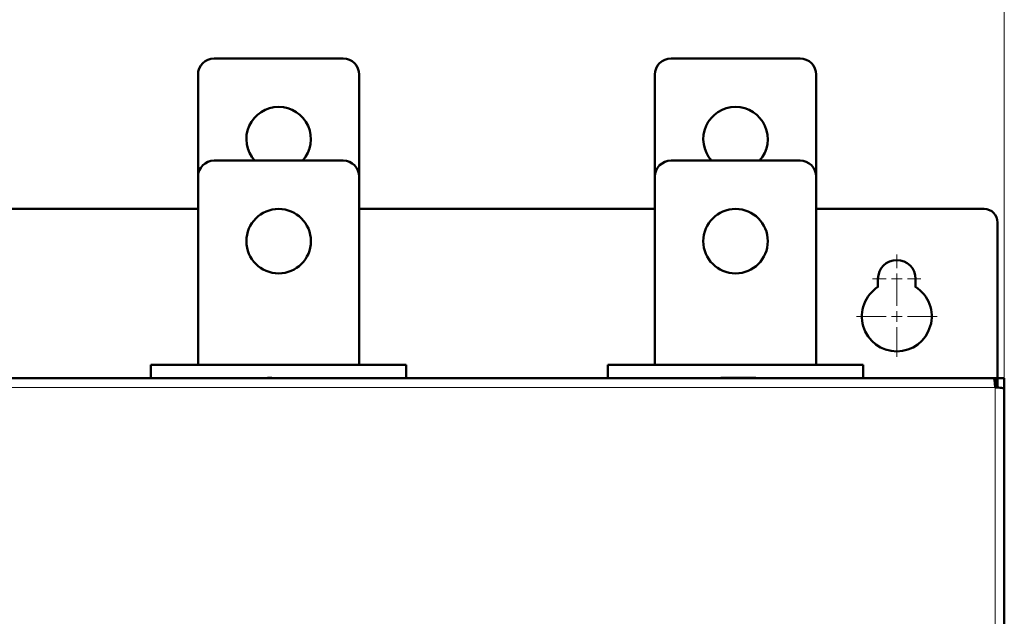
# Model space of a CAD drawing. Header units: millimetres. Extents: x 0 to 420, y 0 to 297.
# Tile 10 of 12: x 82 to 127, y 195 to 223. Entities that reach past the tile are written whole.
import ezdxf

# ---------------------------------------------------------------- set-up
doc = ezdxf.new("R2010")
doc.units = ezdxf.units.MM
doc.styles.add('SLDTEXTSTYLE0', font='TXT', dxfattribs={"width": 0.7, "bigfont": 'bigfont'})
doc.styles.add('SLDTEXTSTYLE1', font='TXT', dxfattribs={"width": 0.7})
doc.dimstyles.new('SLDDIMSTYLE0', dxfattribs={"dimtxt": 5, "dimasz": 5, "dimexe": 0, "dimexo": 0.0625, "dimgap": 1.25, "dimtad": 2, "dimdec": 1, "dimlfac": 4, "dimrnd": 1e-09, "dimzin": 12, "dimdsep": 46, "dimtxsty": 'SLDTEXTSTYLE1', "dimsah": 1, "dimcen": 0.09, "dimadec": 0, "dimazin": 3, "dimtfac": 1, "dimtdec": 3, "dimtofl": 0, "dimtmove": 0, "dimatfit": 3, "dimfxl": 0, "dimfrac": 2, "dimtolj": 1, "dimtzin": 12, "dimarcsym": 0})

# ---------------------------------------------------------------- blocks, each defined once
blk = doc.blocks.new('_D_1')
at = {"color": 7, "linetype": 'Continuous', "lineweight": 0}
for p, q in [((59.812, 205.384), (59.812, 239.726)), ((127.3, 205.861), (127.3, 239.726)), ((59.812, 238.726), (127.3, 238.726))]:
    blk.add_line(p, q, dxfattribs=at)
at = {"color": 7, "linetype": 'Continuous', "lineweight": 18}
for points in [[(59.812, 238.726), (64.812, 237.957), (64.812, 239.495)], [(127.3, 238.726), (122.3, 239.495), (122.3, 237.957)]]:
    blk.add_solid(points, dxfattribs=at)
at = {"color": 7, "linetype": 'Continuous', "lineweight": 18, "insert": (91.601, 245.172), "char_height": 5, "attachment_point": 1, "style": 'SLDTEXTSTYLE0'}
blk.add_mtext('Ш', dxfattribs=at)
blk = doc.blocks.new('SW_CENTERMARKSYMBOL_2')
at = {"color": 0, "linetype": 'Continuous', "lineweight": 18}
for p, q in [((0, 0.5), (0, 1.125)), ((-0.5, 0), (-1.125, 0)), ((0, 0), (-0.25, 0)), ((0, 0), (0, 0.25)), ((0, 0), (0, -0.25)), ((0, 0), (0.25, 0)), ((0.5, 0), (1.125, 0)), ((0, -0.5), (0, -1.125))]:
    blk.add_line(p, q, dxfattribs=at)
blk = doc.blocks.new('SW_CENTERMARKSYMBOL_3')
at = {"color": 0, "linetype": 'Continuous', "lineweight": 18}
for p, q in [((0, 0.5), (0, 1.875)), ((-0.5, 0), (-1.875, 0)), ((0, 0), (-0.25, 0)), ((0, 0), (0, 0.25)), ((0, 0), (0, -0.25)), ((0, 0), (0.25, 0)), ((0.5, 0), (1.875, 0)), ((0, -0.5), (0, -1.875))]:
    blk.add_line(p, q, dxfattribs=at)

msp = doc.modelspace()

# ---------------------------------------------------------------- linework, layer by layer
at = {"color": 7, "linetype": 'Continuous', "lineweight": 50}
for p, q in [((96.562, 220.726), (90.562, 220.726)), ((117.812, 220.726), (111.812, 220.726)), ((89.812, 219.976), (89.812, 215.226)), ((97.312, 215.226), (97.312, 219.976)), ((111.062, 219.976), (111.062, 215.226)), ((118.562, 215.226), (118.562, 219.976)), ((96.562, 215.976), (90.562, 215.976)), ((117.812, 215.976), (111.812, 215.976)), ((89.812, 215.226), (89.812, 206.476)), ((97.312, 206.476), (97.312, 215.226)), ((111.062, 215.226), (111.062, 206.476)), ((118.562, 206.476), (118.562, 215.226)), ((89.812, 213.726), (76.062, 213.726)), ((111.062, 213.726), (97.312, 213.726)), ((126.375, 213.726), (118.562, 213.726)), ((127, 205.851), (127, 213.101)), ((121.437, 210.095), (121.437, 210.476)), ((123.187, 210.476), (123.187, 210.095)), ((99.5, 206.476), (87.625, 206.476)), ((87.625, 206.476), (87.625, 205.851)), ((99.5, 206.476), (99.5, 205.851)), ((108.875, 206.476), (108.875, 205.851)), ((120.75, 206.476), (108.875, 206.476)), ((120.75, 206.476), (120.75, 205.851)), ((126.835, 205.851), (60.289, 205.851)), ((92.98, 205.851), (92.98, 205.876)), ((93.05, 205.851), (93.05, 205.876)), ((93.102, 205.876), (93.05, 205.876)), ((93.102, 205.851), (93.102, 205.876)), ((93.25, 205.851), (93.25, 205.876)), ((93.726, 205.851), (93.726, 205.876)), ((94.439, 205.851), (94.439, 205.876)), ((94.473, 205.851), (94.473, 205.876)), ((114.126, 205.851), (114.126, 205.876)), ((114.243, 205.876), (114.126, 205.876)), ((114.243, 205.851), (114.243, 205.876)), ((115.627, 205.876), (114.243, 205.876)), ((115.627, 205.851), (115.627, 205.876)), ((115.758, 205.876), (115.627, 205.876)), ((115.758, 205.851), (115.758, 205.876)), ((126.937, 205.851), (126.835, 205.851)), ((126.937, 205.851), (126.937, 205.551)), ((127.3, 205.851), (127, 205.851)), ((127, 205.851), (127, 205.417)), ((127.3, 205.379), (127.3, 205.851)), ((126.934, 205.551), (126.937, 205.551)), ((126.937, 205.501), (126.937, 205.422)), ((127, 205.476), (126.937, 205.476)), ((127.312, 108.828), (127.312, 205.374))]:
    msp.add_line(p, q, dxfattribs=at)
at = {"color": 9, "linetype": 'Continuous', "lineweight": 18}
for p, q in [((126.887, 205.426), (60.237, 205.426)), ((126.887, 108.776), (126.887, 205.426)), ((126.936, 205.526), (127, 205.526))]:
    msp.add_line(p, q, dxfattribs=at)
at = {"color": 7, "linetype": 'Continuous', "lineweight": 50}
for centre in [(93.562, 212.226), (114.812, 212.226)]:
    msp.add_circle(centre, 1.5, dxfattribs=at)
for centre, radius, start, end in [((90.562, 219.976), 0.75, 90, 180), ((96.562, 219.976), 0.75, 0, 90), ((111.812, 219.976), 0.75, 90, 180), ((117.812, 219.976), 0.75, 0, 90), ((93.562, 216.976), 1.5, 90, 221.8103), ((93.562, 216.976), 1.5, 318.1897, 90), ((114.812, 216.976), 1.5, 90, 221.8103), ((114.812, 216.976), 1.5, 318.1897, 90), ((90.562, 215.226), 0.75, 90, 180), ((96.562, 215.226), 0.75, 0, 90), ((111.812, 215.226), 0.75, 90, 180), ((117.812, 215.226), 0.75, 0, 90), ((126.375, 213.101), 0.625, 0, 90), ((122.312, 210.476), 0.875, 0, 180), ((122.312, 208.726), 1.625, 122.579, 57.421), ((126.587, 205.501), 0.35, 0, 36.5522)]:
    msp.add_arc(centre, radius, start, end, dxfattribs=at)
msp.add_open_spline([(93.25, 205.876), (93.234, 205.876), (93.2, 205.876), (93.155, 205.876), (93.123, 205.876), (93.109, 205.876), (93.102, 205.876)], degree=3, knots=[0, 0, 0, 0, 0.260847, 0.525237, 0.7753, 1, 1, 1, 1], dxfattribs=at)
for points in [[(126.887, 205.426), (126.883, 205.482), (126.874, 205.593), (126.861, 205.734), (126.848, 205.832), (126.84, 205.845), (126.835, 205.851)], [(127.312, 205.374), (127.306, 205.379), (127.293, 205.387), (127.195, 205.4), (127.054, 205.413), (126.943, 205.422), (126.887, 205.426)]]:
    msp.add_open_spline(points, degree=3, dxfattribs=at)

# ---------------------------------------------------------------- block references
at = {"color": 7, "linetype": 'Continuous', "lineweight": 0}
for name, p in [('SW_CENTERMARKSYMBOL_2', (122.312, 210.476)), ('SW_CENTERMARKSYMBOL_3', (122.312, 208.726))]:
    msp.add_blockref(name, p, dxfattribs=at)

# ---------------------------------------------------------------- dimensions: what is measured, and where the dimension line sits
at = {"color": 7, "linetype": 'Continuous', "lineweight": 18}
dim = msp.add_linear_dim(base=(127.3, 238.726), p1=(59.812, 205.374), p2=(127.3, 205.851), text='Ш', dimstyle='SLDDIMSTYLE0', dxfattribs=at)
dim.commit()
dim.dimension.update_dxf_attribs({"geometry": '_D_1', "text_midpoint": (93.556, 238.726), "dimtype": 160})

doc.saveas('drawing.dxf')
